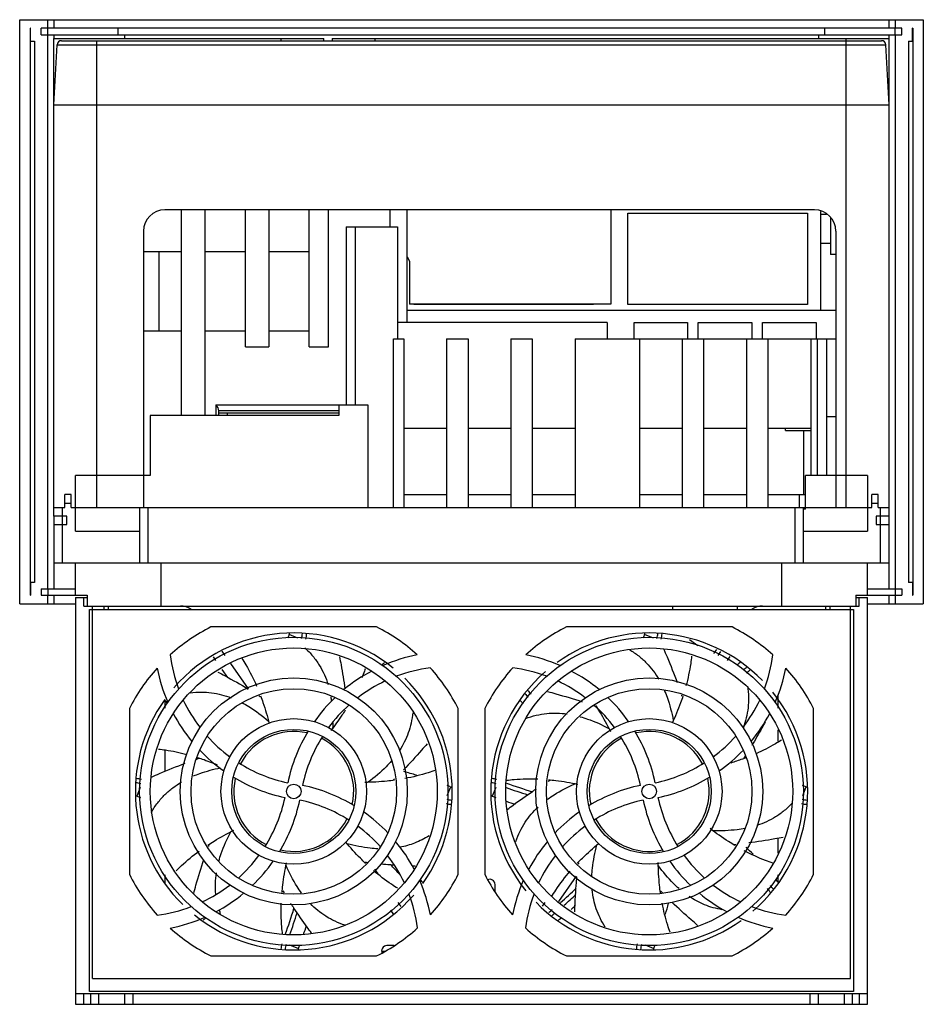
# Model space of a CAD drawing. Header units: millimetres. Extents: x 32 to 243, y 75 to 304.
import ezdxf

# ---------------------------------------------------------------- set-up
doc = ezdxf.new("R2010")
doc.units = ezdxf.units.MM
doc.header["$LTSCALE"] = 24.590073
doc.layers.get('0').update_dxf_attribs({"linetype": 'CONTINUOUS'})

msp = doc.modelspace()

# ---------------------------------------------------------------- linework, layer by layer
at = {"color": 7, "linetype": 'Continuous'}
for p, q in [((31.55, 168.09), (31.55, 304.49)), ((31.55, 304.49), (242.56, 304.49)), ((38.06, 304.49), (38.06, 302.49)), ((39.58, 302.49), (39.58, 304.49)), ((234.54, 304.49), (234.54, 302.49)), ((236.06, 302.49), (236.06, 304.49)), ((242.56, 304.49), (242.56, 168.09)), ((33.98, 302.49), (33.98, 170.09)), ((34.06, 302.49), (33.98, 302.49)), ((34.06, 299.49), (34.06, 302.49)), ((36.56, 300.99), (36.56, 302.49)), ((237.56, 302.49), (36.56, 302.49)), ((38.16, 300.99), (38.16, 302.49)), ((54.56, 300.99), (54.56, 302.49)), ((219.56, 300.99), (219.56, 302.49)), ((235.96, 300.99), (235.96, 302.49)), ((237.56, 300.99), (237.56, 302.49)), ((240.06, 299.49), (240.06, 302.49)), ((240.14, 302.49), (240.06, 302.49)), ((240.14, 302.49), (240.14, 170.09)), ((34.06, 299.49), (34.98, 299.49)), ((34.98, 299.49), (34.98, 173.09)), ((36.56, 300.99), (237.56, 300.99)), ((38.06, 300.99), (38.06, 171.59)), ((39.56, 188.59), (39.56, 300.09)), ((39.56, 300.09), (102.56, 300.09)), ((39.58, 300.09), (39.58, 300.99)), ((41.29, 299.59), (232.83, 299.59)), ((49.56, 190.59), (49.56, 299.59)), ((56.06, 300.99), (56.06, 300.09)), ((92.56, 300.09), (92.56, 299.59)), ((102.56, 299.59), (102.56, 300.09)), ((104.56, 300.09), (104.56, 299.59)), ((104.56, 300.09), (234.56, 300.09)), ((114.56, 299.59), (114.56, 300.09)), ((218.06, 300.99), (218.06, 300.09)), ((224.56, 190.59), (224.56, 300.09)), ((234.54, 300.99), (234.54, 300.09)), ((234.56, 285.09), (234.56, 300.09)), ((236.06, 171.59), (236.06, 300.99)), ((239.14, 299.49), (239.14, 173.09)), ((239.14, 299.49), (240.06, 299.49)), ((39.56, 284.63), (40.29, 298.64)), ((40.29, 298.64), (233.83, 298.64)), ((234.56, 284.63), (233.83, 298.64)), ((234.24, 290.79), (234.56, 290.79)), ((39.56, 284.63), (234.56, 284.63)), ((234.56, 188.59), (234.56, 284.63)), ((217.16, 260.09), (65.46, 260.09)), ((69.32, 212.09), (69.32, 260.09)), ((74.75, 260.09), (74.75, 212.09)), ((84.32, 228.09), (84.32, 260.09)), ((89.75, 260.09), (89.75, 228.09)), ((99.19, 228.09), (99.19, 260.09)), ((103.66, 228.09), (103.66, 260.09)), ((118.06, 256.09), (118.06, 260.09)), ((122.06, 233.79), (122.06, 260.09)), ((169.56, 260.09), (169.56, 238.09)), ((173.56, 237.96), (173.56, 259.29)), ((173.56, 259.29), (215.56, 259.29)), ((215.56, 259.29), (215.56, 237.96)), ((218.56, 259.71), (218.56, 236.59)), ((218.56, 259.09), (219.99, 259.09)), ((220.86, 258.22), (220.86, 249.69)), ((107.8, 256.09), (107.8, 214.59)), ((107.8, 256.09), (119.76, 256.09)), ((109.89, 256.09), (109.89, 214.59)), ((119.76, 256.09), (119.76, 229.99)), ((60.46, 255.09), (60.46, 190.59)), ((222.16, 255.09), (222.16, 190.59)), ((218.56, 252.29), (220.86, 252.29)), ((60.46, 250.39), (69.32, 250.39)), ((64.06, 250.39), (64.06, 231.79)), ((74.75, 250.39), (84.32, 250.39)), ((89.75, 250.39), (99.19, 250.39)), ((122.06, 249.09), (122.56, 248.09)), ((222.16, 249.69), (220.86, 249.69)), ((122.56, 248.09), (122.56, 238.09)), ((169.56, 238.09), (122.56, 238.09)), ((123.56, 237.96), (123.56, 238.09)), ((165.56, 237.96), (123.56, 237.96)), ((165.56, 238.09), (165.56, 237.96)), ((215.56, 237.96), (173.56, 237.96)), ((222.16, 236.59), (122.06, 236.59)), ((168.75, 233.79), (119.76, 233.79)), ((168.75, 233.79), (168.75, 229.99)), ((175.01, 229.99), (175.01, 233.79)), ((175.01, 233.79), (187.51, 233.79)), ((187.51, 233.79), (187.51, 229.99)), ((190.01, 229.99), (190.01, 233.79)), ((190.01, 233.79), (202.51, 233.79)), ((202.51, 233.79), (202.51, 229.99)), ((205.01, 233.79), (217.51, 233.79)), ((205.01, 229.99), (205.01, 233.79)), ((217.51, 233.79), (217.51, 229.99)), ((69.32, 231.79), (60.46, 231.79)), ((84.32, 231.79), (74.75, 231.79)), ((99.19, 231.79), (89.75, 231.79)), ((118.83, 190.59), (118.83, 229.99)), ((118.83, 229.99), (121.25, 229.99)), ((121.25, 229.99), (121.25, 190.59)), ((131.25, 229.99), (131.25, 190.59)), ((131.25, 229.99), (136.25, 229.99)), ((136.25, 229.99), (136.25, 190.59)), ((146.25, 229.99), (146.25, 190.59)), ((146.25, 229.99), (151.25, 229.99)), ((151.25, 229.99), (151.25, 190.59)), ((161.25, 229.99), (161.25, 190.59)), ((161.25, 229.99), (222.16, 229.99)), ((176.27, 229.99), (176.27, 190.59)), ((186.27, 229.99), (186.27, 190.59)), ((191.27, 229.99), (191.27, 190.59)), ((201.27, 229.99), (201.27, 190.59)), ((206.27, 229.99), (206.27, 190.59)), ((216.27, 229.99), (216.27, 198.09)), ((217.79, 229.99), (217.79, 198.09)), ((220.01, 198.09), (220.01, 229.99)), ((84.32, 228.09), (89.75, 228.09)), ((99.19, 228.09), (103.66, 228.09)), ((77.36, 214.59), (77.36, 212.09)), ((77.36, 214.59), (112.86, 214.59)), ((106.05, 214.59), (106.05, 212.09)), ((112.86, 214.59), (112.86, 190.59)), ((62.06, 212.09), (62.06, 198.09)), ((106.05, 212.09), (62.06, 212.09)), ((78.06, 212.09), (78.06, 213.19)), ((106.05, 213.19), (78.06, 213.19)), ((78.06, 212.69), (106.05, 212.69)), ((80.06, 212.09), (80.06, 212.69)), ((222.16, 211.79), (220.01, 211.79)), ((121.25, 209.09), (131.25, 209.09)), ((136.25, 209.09), (146.25, 209.09)), ((151.25, 209.09), (161.25, 209.09)), ((176.27, 209.09), (186.27, 209.09)), ((191.27, 209.09), (201.27, 209.09)), ((206.27, 209.09), (216.27, 209.09)), ((210.36, 208.59), (210.36, 209.09)), ((210.36, 208.59), (216.27, 208.59)), ((214.56, 208.59), (214.56, 193.59)), ((44.56, 185.09), (44.56, 198.09)), ((62.06, 198.09), (44.56, 198.09)), ((229.56, 198.09), (215.06, 198.09)), ((215.06, 190.19), (215.06, 198.09)), ((229.56, 198.09), (229.56, 185.09)), ((42.06, 190.59), (42.06, 193.59)), ((43.56, 193.59), (42.06, 193.59)), ((43.56, 190.59), (43.56, 193.59)), ((121.25, 193.59), (131.25, 193.59)), ((136.25, 193.59), (146.25, 193.59)), ((151.25, 193.59), (161.25, 193.59)), ((176.27, 193.59), (186.27, 193.59)), ((191.27, 193.59), (201.27, 193.59)), ((206.27, 193.59), (215.06, 193.59)), ((213.56, 193.59), (213.56, 190.59)), ((232.06, 193.59), (230.56, 193.59)), ((230.56, 190.59), (230.56, 193.59)), ((232.06, 190.59), (232.06, 193.59)), ((42.06, 191.59), (43.56, 191.59)), ((230.56, 191.59), (232.06, 191.59)), ((39.56, 190.59), (42.06, 190.59)), ((42.56, 188.59), (39.56, 188.59)), ((39.58, 186.59), (39.58, 188.59)), ((41.56, 177.59), (41.56, 190.59)), ((42.56, 186.59), (42.56, 188.59)), ((43.56, 190.59), (230.56, 190.59)), ((59.56, 190.59), (59.56, 177.59)), ((61.56, 177.59), (61.56, 190.59)), ((212.56, 190.59), (212.56, 177.59)), ((214.56, 177.59), (214.56, 190.59)), ((215.06, 190.19), (214.56, 190.19)), ((234.56, 188.59), (231.56, 188.59)), ((231.56, 188.59), (231.56, 186.59)), ((232.06, 190.59), (234.56, 190.59)), ((232.56, 177.59), (232.56, 190.59)), ((234.54, 188.59), (234.54, 186.59)), ((39.56, 186.59), (39.56, 177.59)), ((39.56, 186.59), (42.56, 186.59)), ((231.56, 186.59), (234.56, 186.59)), ((234.56, 177.59), (234.56, 186.59)), ((44.56, 185.09), (59.56, 185.09)), ((214.56, 185.09), (229.56, 185.09)), ((234.56, 177.59), (39.56, 177.59)), ((39.58, 171.59), (39.58, 177.59)), ((44.56, 170.09), (44.56, 177.59)), ((64.56, 167.59), (64.56, 177.59)), ((209.56, 167.59), (209.56, 177.59)), ((229.56, 170.09), (229.56, 177.59)), ((234.54, 177.59), (234.54, 171.59)), ((34.06, 173.09), (34.06, 170.09)), ((34.98, 173.09), (34.06, 173.09)), ((240.06, 173.09), (239.14, 173.09)), ((240.06, 173.09), (240.06, 170.09)), ((36.56, 171.59), (36.56, 170.09)), ((36.56, 171.59), (44.56, 171.59)), ((38.16, 171.59), (38.16, 170.09)), ((229.56, 171.59), (237.56, 171.59)), ((235.96, 171.59), (235.96, 170.09)), ((237.56, 171.59), (237.56, 170.09)), ((31.55, 168.09), (44.56, 168.09)), ((33.98, 170.09), (34.06, 170.09)), ((36.56, 170.09), (47.31, 170.09)), ((38.06, 170.09), (38.06, 168.09)), ((39.58, 168.09), (39.58, 170.09)), ((44.56, 169.59), (44.56, 74.59)), ((44.56, 169.59), (47.31, 169.59)), ((46.56, 167.59), (46.56, 169.59)), ((47.31, 170.09), (47.31, 167.59)), ((226.81, 170.09), (237.56, 170.09)), ((226.81, 170.09), (226.81, 167.59)), ((226.81, 169.59), (229.56, 169.59)), ((227.56, 167.59), (227.56, 169.59)), ((229.56, 74.59), (229.56, 169.59)), ((229.56, 168.09), (242.56, 168.09)), ((234.54, 170.09), (234.54, 168.09)), ((236.06, 168.09), (236.06, 170.09)), ((240.06, 170.09), (240.14, 170.09)), ((46.56, 167.59), (227.56, 167.59)), ((47.86, 77.59), (47.86, 166.79)), ((47.86, 166.79), (226.26, 166.79)), ((48.56, 80.59), (48.56, 167.59)), ((51.31, 166.79), (51.31, 167.59)), ((52.31, 166.79), (52.31, 167.59)), ((184.06, 166.79), (184.06, 167.59)), ((199.06, 167.59), (199.06, 166.79)), ((204.06, 167.36), (204.06, 167.59)), ((219.81, 166.79), (219.81, 167.59)), ((220.81, 166.79), (220.81, 167.59)), ((225.56, 80.59), (225.56, 167.59)), ((226.26, 166.79), (226.26, 77.59)), ((114.91, 162.69), (76.21, 162.69)), ((197.91, 162.69), (159.21, 162.69)), ((96.54, 160.12), (94.49, 160.93)), ((179.54, 160.12), (177.49, 160.93)), ((187.95, 159.78), (189.93, 158.39)), ((79.54, 156.04), (78.85, 157.03)), ((193.67, 156.49), (194.32, 157.41)), ((195.21, 156.95), (194.57, 156.03)), ((76.71, 155.73), (77.29, 154.89)), ((85.01, 148.23), (80.86, 154.15)), ((196.83, 154.89), (197.45, 155.78)), ((78.77, 152.78), (80.1, 150.88)), ((65.56, 143.74), (65.56, 145.5)), ((208.56, 146.6), (208.56, 143.74)), ((57.16, 143.64), (57.16, 104.94)), ((133.96, 104.94), (133.96, 143.64)), ((140.16, 143.64), (140.16, 104.94)), ((165.51, 144.21), (165.53, 144.21)), ((165.54, 144.3), (165.56, 144.29)), ((166, 144.03), (166.17, 143.97)), ((166.03, 144.12), (166.2, 144.05)), ((216.96, 104.94), (216.96, 143.64)), ((208.56, 138.65), (208.56, 135.96)), ((65.56, 128.98), (65.56, 133.77)), ((59.71, 125.23), (58.92, 123.22)), ((131.41, 123.35), (132.2, 125.36)), ((142.71, 125.23), (141.92, 123.22)), ((214.41, 123.35), (215.2, 125.36)), ((208.56, 113.39), (208.56, 109.91)), ((115.25, 105.04), (114.5, 106.11)), ((65.56, 102.71), (65.56, 104.84)), ((157.43, 98.62), (161.55, 104.5)), ((208.56, 104.84), (208.56, 103.09)), ((142.56, 100.83), (142.56, 102.54)), ((118.13, 96.57), (118.84, 95.55)), ((120.6, 97.4), (119.92, 98.37)), ((154.2, 98.37), (153.57, 97.47)), ((94.58, 88.46), (96.63, 87.65)), ((119.02, 88.29), (117.31, 88.29)), ((177.58, 88.46), (179.63, 87.65)), ((76.21, 85.89), (114.91, 85.89)), ((116.13, 87.02), (116.93, 87.02)), ((159.21, 85.89), (197.91, 85.89)), ((48.56, 80.59), (225.56, 80.59)), ((44.56, 77.09), (229.56, 77.09)), ((46.56, 74.59), (46.56, 77.09)), ((226.26, 77.59), (47.86, 77.59)), ((48.06, 77.09), (48.06, 74.59)), ((50.06, 74.59), (50.06, 77.09)), ((56.06, 77.09), (56.06, 74.59)), ((58.06, 74.59), (58.06, 77.09)), ((216.06, 77.09), (216.06, 74.59)), ((218.06, 74.59), (218.06, 77.09)), ((224.06, 77.09), (224.06, 74.59)), ((226.06, 74.59), (226.06, 77.09)), ((227.56, 77.09), (227.56, 74.59)), ((44.56, 74.59), (229.56, 74.59))]:
    msp.add_line(p, q, dxfattribs=at)
for centre, radius in [((95.56, 124.29), 36), ((178.56, 124.29), 36), ((95.56, 124.29), 33.5), ((178.56, 124.29), 33.5), ((95.56, 124.29), 26.5), ((178.56, 124.29), 26.5), ((95.56, 124.29), 24), ((178.56, 124.29), 24), ((95.56, 124.29), 17), ((178.56, 124.29), 17), ((95.56, 124.29), 14.5), ((178.56, 124.29), 14.5), ((95.56, 124.29), 1.71), ((178.56, 124.29), 1.71)]:
    msp.add_circle(centre, radius, dxfattribs=at)
for centre, radius, start, end in [((41.29, 298.59), 1, 90, 177), ((232.83, 298.59), 1, 3, 90), ((65.46, 255.09), 5, 90, 180), ((217.16, 255.09), 5, 0, 90), ((76.56, 213.19), 1.5, 0, 55.8924), ((69.11, 163.09), 4.5, 56.8208, 90), ((205.01, 163.09), 4.5, 90, 123.1792), ((95.56, 124.29), 43, 116.7444, 132.1742), ((95.56, 124.29), 37, 51.1626, 139.1678), ((93.56, 161.29), 1, 338.6497, 355.7656), ((93.56, 161.29), 4, 341.1694, 358.0554), ((93.56, 161.29), 5, 343.1688, 357.6589), ((95.56, 124.29), 43, 47.8891, 63.2556), ((178.56, 124.29), 43, 116.7444, 132.1109), ((178.56, 124.29), 37, 44.3956, 125.5164), ((176.56, 161.29), 1, 338.6497, 354.9545), ((176.56, 161.29), 4, 341.1694, 358.7561), ((176.56, 161.29), 5, 343.1688, 357.9348), ((178.56, 124.29), 43, 47.8258, 63.2556), ((188.56, 124.16), 101, 158.6497, 159.1547), ((271.56, 124.16), 101, 158.6497, 159.1547), ((101.41, 160.55), 35, 187.2084, 200.6364), ((180.59, 76.09), 101, 129.2201, 129.6252), ((131.84, 118.42), 38.5, 101.1476, 113.6978), ((142.28, 118.42), 38.5, 66.3022, 78.8524), ((263.59, 76.09), 101, 129.0764, 129.712), ((172.71, 160.55), 35, 339.3636, 352.7916), ((95.56, 124.29), 43, 137.9245, 153.2556), ((101.41, 160.55), 38.5, 191.15, 203.7053), ((131.84, 118.42), 38.5, 117.996, 129.6477), ((131.84, 118.42), 35, 97.2109, 110.6336), ((95.56, 124.29), 43, 26.7444, 42.1413), ((178.56, 124.29), 43, 137.8587, 153.2556), ((178.56, 124.29), 37, 130.868, 218.7971), ((142.28, 118.42), 35, 69.3664, 82.7891), ((142.28, 118.42), 38.5, 50.3523, 62.004), ((263.59, 76.09), 99.15, 128.929, 129.4956), ((263.59, 76.09), 98.15, 128.8469, 129.4395), ((172.71, 160.55), 38.5, 336.2947, 348.85), ((178.56, 124.29), 43, 26.7444, 42.0755), ((131.84, 118.42), 35, 115.2037, 127.5419), ((95.56, 124.29), 37, 324.5192, 45.5698), ((142.28, 118.42), 35, 52.4581, 64.7963), ((226.76, 209.32), 98.15, 218.7131, 219.4371), ((178.56, 124.29), 37, 310.868, 38.7971), ((95.56, 124.29), 37, 144.5192, 225.5698), ((143.76, 209.32), 101, 219.0764, 219.629), ((101.41, 160.55), 35, 205.2081, 217.55), ((42.49, 77.91), 82.09, 56.5529, 56.7587), ((131.84, 118.42), 38.5, 133.6992, 144.8254), ((77.69, 141.58), 27.01, 8.0604, 10.1625), ((226.76, 209.32), 101, 219.2201, 219.713), ((226.76, 209.32), 99.15, 218.8464, 219.4936), ((142.28, 118.42), 38.5, 35.1746, 46.3008), ((108.12, 121.14), 82.12, 17.9529, 18.1687), ((172.71, 160.55), 35, 322.45, 334.7919), ((131.84, 118.42), 35, 131.8181, 143.5345), ((136.92, 66.86), 82.56, 69.3534, 69.7018), ((142.28, 118.42), 35, 36.4655, 48.1819), ((101.41, 160.55), 38.5, 208.0051, 219.6611), ((59.45, 140.68), 45.29, 358.1155, 359.5695), ((172.71, 160.55), 38.5, 320.3389, 331.9949), ((95.56, 124.29), 14, 77.1951, 152.5497), ((131.84, 118.42), 38.5, 148.7434, 168.1711), ((142.28, 118.42), 38.5, 11.8289, 31.2566), ((178.56, 124.29), 14, 27.3654, 102.6355), ((101.41, 160.55), 35, 221.8275, 233.5465), ((131.84, 118.42), 35, 147.653, 167.9763), ((95.56, 124.29), 14, 347.465, 62.5341), ((178.56, 124.29), 14, 117.5402, 192.7088), ((142.28, 118.42), 35, 12.0237, 32.347), ((172.71, 160.55), 35, 306.4535, 318.1725), ((101.41, 160.55), 38.5, 223.7142, 234.8447), ((172.71, 160.55), 38.5, 305.1553, 316.2858), ((98.91, 53.24), 82.76, 107.9537, 108.3639), ((131.41, 177.86), 83.01, 326.5542, 327.037), ((101.41, 160.55), 35, 237.6657, 258.0342), ((95.42, 31.29), 101, 73.4244, 75.1696), ((172.71, 160.55), 35, 281.9658, 302.3343), ((58.56, 122.29), 5, 73.2224, 87.9348), ((101.41, 160.55), 38.5, 238.7644, 258.1599), ((95.56, 124.29), 14, 167.465, 242.5341), ((62.04, 186.36), 82.15, 313.753, 313.9798), ((141.56, 122.29), 5, 73.2224, 87.6589), ((197.42, 56.45), 82.01, 120.8619, 121.2273), ((172.71, 160.55), 38.5, 281.8401, 301.2356), ((178.56, 124.29), 14, 297.5402, 12.7088), ((58.56, 122.29), 4, 71.2762, 88.7561), ((89.71, 88.03), 38.5, 58.7644, 78.1599), ((95.42, 31.29), 101, 68.6497, 69.1609), ((132.56, 126.29), 1, 248.6497, 264.9545), ((141.56, 122.29), 4, 71.2762, 88.0554), ((178.69, 217.29), 98, 249.9676, 253.1249), ((178.69, 217.29), 97, 249.8067, 253.5917), ((209.96, 36.77), 105.36, 123.4798, 123.8315), ((208.14, 39.53), 102.05, 123.2876, 123.4789), ((184.41, 88.03), 38.5, 101.8401, 121.2356), ((178.42, 31.29), 101, 68.6497, 69.1609), ((215.56, 126.29), 1, 248.6497, 265.7656), ((58.56, 122.29), 1, 68.6497, 84.9545), ((95.69, 217.29), 101, 248.6497, 249.1609), ((59.28, 130.16), 35, 327.653, 347.9763), ((59.28, 130.16), 38.5, 328.7434, 348.1711), ((89.71, 88.03), 35, 57.6657, 78.0342), ((132.56, 126.29), 4, 251.2762, 268.7561), ((141.56, 122.29), 1, 68.6497, 85.7656), ((178.69, 217.29), 101, 248.6497, 249.1609), ((178.69, 217.29), 101, 250.642, 251.8658), ((184.41, 88.03), 35, 101.9658, 122.3343), ((214.84, 130.16), 38.5, 191.8289, 211.2566), ((214.84, 130.16), 35, 192.0237, 212.347), ((215.56, 126.29), 4, 251.2762, 268.0554), ((132.56, 126.29), 5, 253.2224, 267.9348), ((215.56, 126.29), 5, 253.2224, 267.6589), ((95.56, 124.29), 14, 257.1951, 332.5497), ((89.71, 88.03), 38.5, 43.7142, 54.8447), ((184.41, 88.03), 38.5, 125.1553, 136.2858), ((178.56, 124.29), 14, 207.3654, 282.6355), ((89.71, 88.03), 35, 41.8275, 53.5465), ((184.41, 88.03), 35, 126.4535, 138.1725), ((152.63, 82.79), 82.18, 159.353, 159.5872), ((89.71, 88.03), 38.5, 28.0051, 39.6611), ((184.41, 88.03), 38.5, 140.3389, 151.9949), ((191.09, 193.67), 82.11, 275.1529, 275.3663), ((130.36, 39.26), 101, 44.1545, 45.4643), ((59.28, 130.16), 35, 311.8181, 323.5345), ((89.71, 88.03), 35, 25.2081, 37.55), ((184.41, 88.03), 35, 142.45, 154.7919), ((214.84, 130.16), 35, 216.4655, 228.1819), ((59.28, 130.16), 38.5, 313.6992, 324.8254), ((123.2, 189.52), 82.47, 262.3533, 262.6747), ((126.03, 217.02), 110.11, 264.7428, 265.867), ((126.9, 228.92), 122.04, 265.8637, 266.2866), ((47.36, 39.26), 98.15, 41.8506, 43.8558), ((130.93, 315.37), 208.59, 267.8747, 268.0746), ((243.58, 96.68), 82.26, 172.3531, 172.6111), ((214.84, 130.16), 38.5, 215.1746, 226.3008), ((95.56, 124.29), 43, 206.7444, 222.1413), ((89.71, 88.03), 38.5, 11.15, 23.7053), ((47.36, 39.26), 101, 39.0764, 39.629), ((95.56, 124.29), 43, 317.9245, 333.2556), ((178.56, 124.29), 43, 206.7444, 222.0755), ((141.31, 102.54), 1.25, 0, 115.4566), ((184.41, 88.03), 38.5, 156.2947, 168.85), ((130.36, 39.26), 101, 39.2201, 39.713), ((178.56, 124.29), 43, 317.8587, 333.2556), ((59.28, 130.16), 35, 295.2037, 307.5419), ((93.53, 172.49), 98.15, 310.9341, 313.8558), ((214.84, 130.16), 35, 232.4581, 244.7963), ((130.36, 39.26), 98.15, 38.7131, 39.4371), ((130.36, 39.26), 99.15, 38.8464, 39.4936), ((95.56, 124.29), 37, 231.1626, 319.1678), ((59.28, 130.16), 38.5, 297.996, 309.6477), ((163.45, 143.19), 82.08, 210.862, 211.2483), ((89.71, 88.03), 35, 7.2084, 20.6364), ((184.41, 88.03), 35, 159.3636, 172.7916), ((93.53, 172.49), 99.15, 311.0989, 313.2333), ((241.03, 158.2), 82.71, 223.7537, 224.1486), ((214.84, 130.16), 38.5, 230.3523, 242.004), ((59.28, 130.16), 35, 277.2109, 290.6336), ((97.51, 102.63), 20.3, 197.2671, 199.674), ((2.56, 124.43), 97, 339.7764, 343.5917), ((181.73, 154.79), 103.73, 213.0872, 213.833), ((178.56, 124.29), 37, 224.3956, 305.5164), ((93.53, 172.49), 98.15, 308.8469, 309.4395), ((93.53, 172.49), 101, 311.3904, 312.1686), ((85.56, 124.43), 101, 343.4244, 344.9369), ((214.84, 130.16), 35, 249.3664, 262.7891), ((59.28, 130.16), 38.5, 281.1476, 293.6978), ((10.53, 172.49), 101, 309.2201, 309.6252), ((2.56, 124.43), 98, 339.9891, 343.1249), ((93.53, 172.49), 99.15, 308.929, 309.4956), ((93.53, 172.49), 101, 309.0764, 309.712), ((214.84, 130.16), 38.5, 246.3022, 258.8524), ((95.56, 124.29), 43, 227.8891, 243.2556), ((2.56, 124.43), 101, 340.5979, 341.8658), ((95.56, 124.29), 43, 296.7444, 312.1742), ((178.56, 124.29), 43, 227.8258, 243.2556), ((178.56, 124.29), 43, 296.7444, 312.1109), ((97.56, 87.29), 5, 163.1688, 177.6589), ((97.56, 87.29), 4, 161.1694, 178.0554), ((97.56, 87.29), 1, 158.6497, 175.7656), ((2.56, 124.43), 101, 338.6497, 339.1547), ((117.31, 87.04), 1.25, 90, 205.4377), ((180.56, 87.29), 5, 163.1688, 177.9348), ((180.56, 87.29), 4, 161.1694, 178.7561), ((180.56, 87.29), 1, 158.6497, 174.9545), ((85.56, 124.43), 101, 338.6497, 339.1547)]:
    msp.add_arc(centre, radius, start, end, dxfattribs=at)
for points, knots in [([(98.15, 157.85), (98.81, 157.23), (100.04, 155.94), (101.56, 153.82), (102.74, 151.58), (103.32, 150.03), (103.57, 149.24)], [0, 0, 0, 0, 0.264536, 0.516088, 0.75984, 1, 1, 1, 1]), ([(173.98, 157.39), (174.72, 156.95), (176.11, 155.99), (177.96, 154.31), (179.52, 152.47), (180.4, 151.15), (180.8, 150.47)], [0, 0, 0, 0, 0.263446, 0.514934, 0.759173, 1, 1, 1, 1]), ([(181.91, 157.56), (182.19, 156.94), (183.31, 154.34), (184.37, 151.72), (185.11, 149.71)], [0, 0, 0, 0, 0.240138, 1, 1, 1, 1]), ([(83.44, 155.37), (83.77, 154.86), (85.06, 152.79), (86.15, 150.6), (86.88, 148.91)], [0, 0, 0, 0, 0.246937, 1, 1, 1, 1]), ([(106.26, 155.69), (106.37, 155.09), (106.84, 152.61), (107.25, 150.12), (107.5, 148.22)], [0, 0, 0, 0, 0.24115, 1, 1, 1, 1]), ([(188.46, 155.9), (188.4, 155.32), (188.1, 152.97), (187.61, 150.66), (187.14, 148.94)], [0, 0, 0, 0, 0.247051, 1, 1, 1, 1]), ([(77.81, 152.18), (78.38, 151.88), (80.77, 150.61), (83.12, 149.28), (84.88, 148.21)], [0, 0, 0, 0, 0.240864, 1, 1, 1, 1]), ([(112.22, 152.93), (112.16, 152.76), (111.92, 152.06), (111.66, 151.37), (111.45, 150.85)], [0, 0, 0, 0, 0.24897, 1, 1, 1, 1]), ([(71.38, 147.31), (72.22, 147.42), (73.89, 147.53), (76.35, 147.38), (78.7, 146.92), (80.2, 146.44), (80.92, 146.17)], [0, 0, 0, 0, 0.263286, 0.514785, 0.759102, 1, 1, 1, 1]), ([(154.83, 147.62), (155.48, 147.45), (158.18, 146.71), (160.86, 145.91), (162.88, 145.24)], [0, 0, 0, 0, 0.240396, 1, 1, 1, 1]), ([(182.06, 147.99), (182.3, 147.42), (183.22, 145.11), (183.83, 142.68), (184.19, 140.85)], [0, 0, 0, 0, 0.247518, 1, 1, 1, 1]), ([(201.52, 148.9), (201.65, 148.04), (201.8, 146.35), (201.69, 143.85), (201.27, 141.46), (200.81, 139.94), (200.54, 139.2)], [0, 0, 0, 0, 0.264359, 0.516097, 0.759995, 1, 1, 1, 1]), ([(83.42, 145.04), (83.98, 144.75), (86.17, 143.5), (88.19, 141.97), (89.63, 140.74)], [0, 0, 0, 0, 0.247497, 1, 1, 1, 1]), ([(87.81, 146.62), (88, 146.1), (88.76, 143.97), (89.39, 141.8), (89.8, 140.15)], [0, 0, 0, 0, 0.249227, 1, 1, 1, 1]), ([(186.43, 146.59), (186.26, 146.04), (185.52, 143.88), (184.64, 141.77), (183.92, 140.21)], [0, 0, 0, 0, 0.249226, 1, 1, 1, 1]), ([(107.56, 143.28), (107.31, 142.87), (106.26, 141.25), (105.13, 139.68), (104.24, 138.54)], [0, 0, 0, 0, 0.249515, 1, 1, 1, 1]), ([(123.35, 142.68), (123.27, 141.86), (123.02, 140.25), (122.34, 137.96), (121.42, 135.82), (120.65, 134.5), (120.23, 133.87)], [0, 0, 0, 0, 0.26297, 0.514518, 0.758999, 1, 1, 1, 1]), ([(149.69, 141.31), (150.5, 141.61), (152.12, 142.12), (154.59, 142.54), (157.01, 142.63), (158.6, 142.5), (159.39, 142.39)], [0, 0, 0, 0, 0.263831, 0.515409, 0.759498, 1, 1, 1, 1]), ([(166.03, 144.39), (166.35, 143.9), (167.61, 141.92), (168.74, 139.87), (169.52, 138.29)], [0, 0, 0, 0, 0.249218, 1, 1, 1, 1]), ([(162.47, 141.74), (163.04, 141.58), (165.33, 140.86), (167.53, 139.86), (169.13, 139.02)], [0, 0, 0, 0, 0.247576, 1, 1, 1, 1]), ([(205.63, 140.5), (205.38, 140.05), (204.38, 138.21), (203.34, 136.39), (202.52, 135.04)], [0, 0, 0, 0, 0.243685, 1, 1, 1, 1]), ([(209.42, 136.27), (208.96, 135.97), (207.05, 134.8), (205.05, 133.79), (203.51, 133.11)], [0, 0, 0, 0, 0.24718, 1, 1, 1, 1]), ([(63.98, 134.18), (64.53, 134.13), (66.76, 133.85), (68.96, 133.39), (70.6, 132.95)], [0, 0, 0, 0, 0.247174, 1, 1, 1, 1]), ([(126.69, 135.43), (126.27, 134.93), (124.48, 132.86), (122.64, 130.84), (121.2, 129.35)], [0, 0, 0, 0, 0.240799, 1, 1, 1, 1]), ([(72.99, 132.25), (73.38, 132.13), (74.95, 131.61), (76.49, 131.02), (77.63, 130.54)], [0, 0, 0, 0, 0.249211, 1, 1, 1, 1]), ([(118.39, 131.43), (118, 130.96), (116.31, 129.14), (114.41, 127.54), (112.91, 126.43)], [0, 0, 0, 0, 0.247526, 1, 1, 1, 1]), ([(201.2, 132.16), (200.91, 132.05), (199.72, 131.61), (198.52, 131.21), (197.61, 130.93)], [0, 0, 0, 0, 0.249311, 1, 1, 1, 1]), ([(62.32, 127.66), (62.94, 127.93), (65.55, 129.06), (68.18, 130.12), (70.2, 130.86)], [0, 0, 0, 0, 0.240156, 1, 1, 1, 1]), ([(72.12, 127.9), (72.62, 128.11), (74.67, 128.91), (76.81, 129.47), (78.44, 129.81)], [0, 0, 0, 0, 0.247763, 1, 1, 1, 1]), ([(128.68, 129.27), (128.11, 129.06), (125.77, 128.24), (123.36, 127.65), (121.53, 127.3)], [0, 0, 0, 0, 0.246881, 1, 1, 1, 1]), ([(62.28, 119.41), (62.73, 120.18), (63.7, 121.64), (65.41, 123.57), (67.3, 125.2), (68.66, 126.11), (69.36, 126.52)], [0, 0, 0, 0, 0.264409, 0.516, 0.759824, 1, 1, 1, 1]), ([(119.09, 126.91), (118.51, 126.83), (116.2, 126.55), (113.88, 126.42), (112.13, 126.4)], [0, 0, 0, 0, 0.24922, 1, 1, 1, 1]), ([(145.25, 126.9), (145.84, 126.98), (148.28, 127.24), (150.73, 127.27), (152.57, 127.2)], [0, 0, 0, 0, 0.246922, 1, 1, 1, 1]), ([(155.03, 127.03), (155.6, 126.98), (157.91, 126.74), (160.2, 126.34), (161.9, 125.98)], [0, 0, 0, 0, 0.249214, 1, 1, 1, 1]), ([(145.39, 120.08), (145.86, 120.43), (147.8, 121.86), (149.78, 123.26), (151.3, 124.29)], [0, 0, 0, 0, 0.241102, 1, 1, 1, 1]), ([(154.82, 122.47), (155.31, 122.83), (157.35, 124.22), (159.56, 125.34), (161.26, 126.09)], [0, 0, 0, 0, 0.247523, 1, 1, 1, 1]), ([(147.42, 112.64), (147.7, 113.44), (148.33, 114.97), (149.54, 117.09), (150.97, 118.99), (152.05, 120.12), (152.62, 120.65)], [0, 0, 0, 0, 0.262738, 0.514118, 0.758649, 1, 1, 1, 1]), ([(212.02, 121.6), (211.42, 120.96), (210.18, 119.79), (208.13, 118.32), (205.97, 117.17), (204.47, 116.59), (203.72, 116.35)], [0, 0, 0, 0, 0.264068, 0.515678, 0.759667, 1, 1, 1, 1]), ([(75.48, 111.77), (75.97, 112.09), (77.94, 113.34), (79.99, 114.47), (81.56, 115.25)], [0, 0, 0, 0, 0.249224, 1, 1, 1, 1]), ([(198.56, 111.67), (198.06, 111.96), (196.09, 113.19), (194.19, 114.54), (192.81, 115.61)], [0, 0, 0, 0, 0.249226, 1, 1, 1, 1]), ([(200.98, 115.65), (200.37, 115.53), (197.88, 115.14), (195.35, 115.07), (193.46, 115.13)], [0, 0, 0, 0, 0.247499, 1, 1, 1, 1]), ([(78.06, 108.03), (78.22, 108.62), (78.95, 110.97), (79.97, 113.22), (80.83, 114.86)], [0, 0, 0, 0, 0.247536, 1, 1, 1, 1]), ([(127.15, 113.96), (126.09, 113.28), (123.89, 112.15), (121.52, 111.47), (120.35, 111.25)], [0, 0, 0, 0, 0.513463, 1, 1, 1, 1]), ([(209.84, 113.57), (209.19, 113.45), (206.52, 112.95), (203.83, 112.52), (201.79, 112.26)], [0, 0, 0, 0, 0.240826, 1, 1, 1, 1]), ([(68.09, 105.74), (68.5, 106.16), (70.19, 107.81), (72.02, 109.31), (73.46, 110.36)], [0, 0, 0, 0, 0.247045, 1, 1, 1, 1]), ([(112.33, 107.49), (111.92, 107.88), (110.3, 109.47), (108.77, 111.16), (107.69, 112.48)], [0, 0, 0, 0, 0.249198, 1, 1, 1, 1]), ([(115.2, 110.9), (114.61, 110.93), (112.2, 111.12), (109.82, 111.6), (108.06, 112.06)], [0, 0, 0, 0, 0.247567, 1, 1, 1, 1]), ([(161.77, 107.53), (162.16, 107.94), (163.75, 109.56), (165.44, 111.08), (166.75, 112.16)], [0, 0, 0, 0, 0.249206, 1, 1, 1, 1]), ([(165.17, 104.55), (165.19, 105.16), (165.38, 107.6), (165.86, 110.01), (166.33, 111.79)], [0, 0, 0, 0, 0.247545, 1, 1, 1, 1]), ([(207.46, 107.55), (206.89, 107.74), (204.57, 108.56), (202.34, 109.59), (200.71, 110.46)], [0, 0, 0, 0, 0.246917, 1, 1, 1, 1]), ([(72.2, 100.46), (72.37, 101.11), (73.1, 103.78), (73.89, 106.43), (74.55, 108.42)], [0, 0, 0, 0, 0.240363, 1, 1, 1, 1]), ([(92.81, 100.67), (92.86, 101.26), (93.11, 103.59), (93.5, 105.91), (93.87, 107.63)], [0, 0, 0, 0, 0.249192, 1, 1, 1, 1]), ([(97.37, 100.57), (97.01, 101.06), (95.63, 103.09), (94.5, 105.3), (93.76, 106.99)], [0, 0, 0, 0, 0.247528, 1, 1, 1, 1]), ([(119.85, 101.67), (119.35, 101.97), (117.38, 103.24), (115.51, 104.68), (114.17, 105.83)], [0, 0, 0, 0, 0.247054, 1, 1, 1, 1]), ([(181.2, 100.62), (181.11, 101.21), (180.82, 103.56), (180.69, 105.94), (180.66, 107.72)], [0, 0, 0, 0, 0.249182, 1, 1, 1, 1]), ([(185.53, 101.6), (185.08, 101.99), (183.33, 103.64), (181.78, 105.49), (180.7, 106.93)], [0, 0, 0, 0, 0.247578, 1, 1, 1, 1]), ([(77.37, 100.27), (77.28, 101.11), (77.22, 102.79), (77.36, 104.47), (77.49, 105.29)], [0, 0, 0, 0, 0.503824, 1, 1, 1, 1]), ([(155.76, 99.71), (156.08, 100.23), (157.39, 102.32), (158.9, 104.29), (160.12, 105.7)], [0, 0, 0, 0, 0.246879, 1, 1, 1, 1]), ([(161.46, 101.76), (161.48, 101.97), (161.54, 102.84), (161.62, 103.7), (161.68, 104.35)], [0, 0, 0, 0, 0.248012, 1, 1, 1, 1]), ([(161.17, 96.15), (161.19, 96.6), (161.26, 98.47), (161.36, 100.34), (161.46, 101.76)], [0, 0, 0, 0, 0.242924, 1, 1, 1, 1]), ([(168.28, 92.62), (167.84, 93.3), (167.06, 94.69), (166.17, 96.87), (165.56, 99.07), (165.34, 100.55), (165.26, 101.3)], [0, 0, 0, 0, 0.262793, 0.514373, 0.758948, 1, 1, 1, 1]), ([(195.63, 96.67), (194.91, 96.79), (193.5, 97.1), (191.48, 97.8), (189.6, 98.7), (188.42, 99.42), (187.85, 99.8)], [0, 0, 0, 0, 0.259727, 0.51082, 0.756656, 1, 1, 1, 1]), ([(92.96, 90.89), (92.88, 91.49), (92.62, 93.91), (92.58, 96.35), (92.65, 98.19)], [0, 0, 0, 0, 0.246919, 1, 1, 1, 1]), ([(99.68, 91.24), (99.34, 91.7), (97.93, 93.61), (96.57, 95.54), (95.56, 97.04)], [0, 0, 0, 0, 0.241371, 1, 1, 1, 1]), ([(107.57, 93.04), (106.76, 93.3), (105.2, 93.9), (103.04, 95.08), (101.12, 96.48), (99.97, 97.55), (99.43, 98.11)], [0, 0, 0, 0, 0.263634, 0.515246, 0.759439, 1, 1, 1, 1]), ([(183.44, 91.43), (183.24, 91.97), (182.49, 94.19), (181.93, 96.46), (181.6, 98.19)], [0, 0, 0, 0, 0.247061, 1, 1, 1, 1]), ([(189.84, 93.03), (189.35, 93.45), (187.32, 95.2), (185.33, 97.01), (183.86, 98.42)], [0, 0, 0, 0, 0.240702, 1, 1, 1, 1])]:
    msp.add_open_spline(points, degree=3, knots=knots, dxfattribs=at)

doc.saveas('drawing.dxf')
